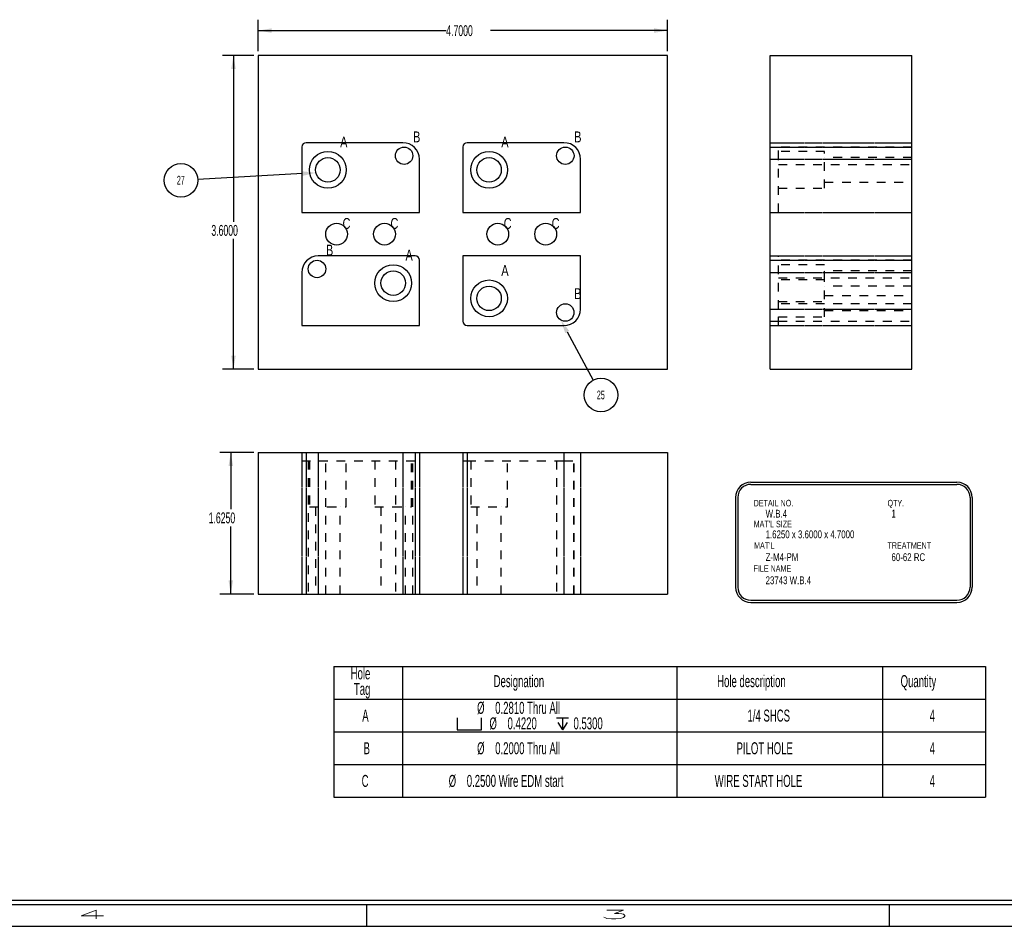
# Model space of a CAD drawing. Header units: inches. Extents: x 1802 to 2468, y -208 to -72.
# Tile 242 of 256: x 2045 to 2056, y -208 to -197. Entities that reach past the tile are written whole.
import ezdxf

# ---------------------------------------------------------------- set-up
doc = ezdxf.new("R2010")
doc.units = ezdxf.units.IN
doc.header["$LTSCALE"] = 0.5
doc.header["$MEASUREMENT"] = 0
doc.linetypes.add('HIDDEN', pattern=[0.225, 0.15, -0.075])
for name, color, linetype in [('SID-M-D', 42, 'Continuous'), ('SID-M-H', 4, 'HIDDEN'), ('SID-M-M', 233, 'Continuous'), ('SID-M-S', 105, 'Continuous')]:
    doc.layers.add(name, color=color, linetype=linetype)
doc.styles.add('R', font='ROMAND.SHX')
doc.styles.add('SLDTEXTSTYLE0', font='TXT', dxfattribs={"width": 0.595745})

# ---------------------------------------------------------------- blocks, each defined once
blk = doc.blocks.new('*U9')
at = {"layer": 'SID-M-S'}
for p, q in [((-34, -0.25), (0, -0.25)), ((-34, -0.3), (0, -0.3)), ((-17, -0.3), (-17, -0.55)), ((-11, -0.3), (-11, -0.55)), ((-34, -0.55), (0, -0.55))]:
    blk.add_line(p, q, dxfattribs=at)
at = {"layer": 'SID-M-D', "style": 'R', "width": 4}
for s, p in [('4', (-20.327, -0.464)), ('3', (-14.327, -0.464))]:
    blk.add_text(s, height=0.1, dxfattribs=at).set_placement(p)
blk = doc.blocks.new('SW_SYMBOL_HOLE_SPOT')
at = {"layer": 'SID-M-D', "color": 0}
for p, q in [((0, 34.4), (0, 3)), ((63, 3), (63, 34.4)), ((0, 3), (63, 3))]:
    blk.add_line(p, q, dxfattribs=at)
blk = doc.blocks.new('SW_SYMBOL_HOLE_DEPTH')
at = {"layer": 'SID-M-D', "color": 0}
for p, q in [((0, 34.4), (31.5, 34.4)), ((15.7, 34.4), (15.7, 3)), ((3.9, 21.9), (15.7, 3)), ((27.6, 21.9), (15.7, 3))]:
    blk.add_line(p, q, dxfattribs=at)

msp = doc.modelspace()

# ---------------------------------------------------------------- linework, layer by layer
at = {"layer": 'SID-M-D'}
for p, q in [((2047.7033, -197.60047), (2047.7033, -197.23866)), ((2052.4033, -197.60047), (2052.4033, -197.23866)), ((2047.7033, -197.36366), (2049.86188, -197.36366)), ((2052.4033, -197.36366), (2050.36987, -197.36366)), ((2047.6533, -197.65047), (2047.29465, -197.65047)), ((2047.41965, -197.65047), (2047.41965, -199.55777)), ((2048.21111, -199.00524), (2047.00906, -199.07184)), ((2047.41965, -201.25047), (2047.41965, -199.75621)), ((2051.2502, -200.8236), (2051.54718, -201.37809)), ((2047.6533, -201.25047), (2047.29465, -201.25047)), ((2047.6533, -202.20784), (2047.26366, -202.20784)), ((2047.38866, -202.20784), (2047.38866, -202.85832)), ((2047.38866, -203.83284), (2047.38866, -203.05675)), ((2047.6533, -203.83284), (2047.26366, -203.83284))]:
    msp.add_line(p, q, dxfattribs=at)
at = {"layer": 'SID-M-D', "color": 0}
for p, q in [((2048.57197, -204.66451), (2048.57197, -205.03951)), ((2048.57197, -204.66451), (2049.35937, -204.66451)), ((2049.35937, -204.66451), (2049.35937, -205.03951)), ((2049.35937, -204.66451), (2052.50897, -204.66451)), ((2052.50897, -204.66451), (2052.50897, -205.03951)), ((2052.50897, -204.66451), (2054.87118, -204.66451)), ((2054.87118, -204.66451), (2054.87118, -205.03951)), ((2054.87118, -204.66451), (2056.05228, -204.66451)), ((2056.05228, -204.66451), (2056.05228, -205.03951)), ((2048.57197, -205.03951), (2049.35937, -205.03951)), ((2048.57197, -205.03951), (2048.57197, -205.41451)), ((2049.35937, -205.03951), (2052.50897, -205.03951)), ((2049.35937, -205.03951), (2049.35937, -205.41451)), ((2052.50897, -205.03951), (2054.87118, -205.03951)), ((2052.50897, -205.03951), (2052.50897, -205.41451)), ((2054.87118, -205.03951), (2056.05228, -205.03951)), ((2054.87118, -205.03951), (2054.87118, -205.41451)), ((2056.05228, -205.03951), (2056.05228, -205.41451)), ((2048.57197, -205.41451), (2048.57197, -205.78951)), ((2048.57197, -205.41451), (2049.35937, -205.41451)), ((2049.35937, -205.41451), (2049.35937, -205.78951)), ((2049.35937, -205.41451), (2052.50897, -205.41451)), ((2052.50897, -205.41451), (2052.50897, -205.78951)), ((2052.50897, -205.41451), (2054.87118, -205.41451)), ((2054.87118, -205.41451), (2054.87118, -205.78951)), ((2054.87118, -205.41451), (2056.05228, -205.41451)), ((2056.05228, -205.41451), (2056.05228, -205.78951)), ((2048.57197, -205.78951), (2048.57197, -206.16451)), ((2048.57197, -205.78951), (2049.35937, -205.78951)), ((2049.35937, -205.78951), (2049.35937, -206.16451)), ((2049.35937, -205.78951), (2052.50897, -205.78951)), ((2052.50897, -205.78951), (2052.50897, -206.16451)), ((2052.50897, -205.78951), (2054.87118, -205.78951)), ((2054.87118, -205.78951), (2054.87118, -206.16451)), ((2054.87118, -205.78951), (2056.05228, -205.78951)), ((2056.05228, -205.78951), (2056.05228, -206.16451)), ((2048.57197, -206.16451), (2049.35937, -206.16451)), ((2049.35937, -206.16451), (2052.50897, -206.16451)), ((2052.50897, -206.16451), (2054.87118, -206.16451)), ((2054.87118, -206.16451), (2056.05228, -206.16451))]:
    msp.add_line(p, q, dxfattribs=at)
for centre in [(2046.81699, -199.08248), (2051.638, -201.54767)]:
    msp.add_circle(centre, 0.19237, dxfattribs=at)
at = {"layer": 'SID-M-D'}
for points in [[(2047.7033, -197.36366), (2047.8593, -197.38966), (2047.8593, -197.33766)], [(2052.4033, -197.36366), (2052.2473, -197.33766), (2052.2473, -197.38966)], [(2047.41965, -197.65047), (2047.39365, -197.80647), (2047.44565, -197.80647)], [(2048.20968, -198.97928), (2048.36688, -198.99661), (2048.20968, -198.97928), (2048.21255, -199.0312)], [(2051.22729, -200.83588), (2051.17655, -200.68608), (2051.22729, -200.83588), (2051.27312, -200.81133)], [(2047.41965, -201.25047), (2047.44565, -201.09447), (2047.39365, -201.09447)], [(2047.38866, -202.20784), (2047.36266, -202.36384), (2047.41466, -202.36384)], [(2047.38866, -203.83284), (2047.41466, -203.67684), (2047.36266, -203.67684)]]:
    msp.add_solid(points, dxfattribs=at)
at = {"layer": 'SID-M-H'}
for p, q in [((2053.5799, -198.6505), (2055.2049, -198.6505)), ((2053.6749, -198.8405), (2053.6749, -198.6505)), ((2053.6749, -198.6505), (2055.2049, -198.6505)), ((2053.5799, -198.7005), (2055.2049, -198.7005)), ((2053.5799, -198.7005), (2055.2049, -198.7005)), ((2053.6749, -198.7005), (2055.2049, -198.7005)), ((2055.2049, -198.7005), (2053.6749, -198.7005)), ((2054.2049, -198.752), (2053.6749, -198.752)), ((2054.2049, -199.174), (2054.2049, -198.752)), ((2053.5799, -198.8405), (2055.2049, -198.8405)), ((2053.5799, -198.8405), (2055.2049, -198.8405)), ((2053.6749, -198.8405), (2055.2049, -198.8405)), ((2053.6749, -199.4505), (2053.6749, -198.8405)), ((2053.6749, -198.9005), (2055.2049, -198.9005)), ((2055.2049, -198.8225), (2054.2049, -198.8225)), ((2054.2049, -199.1035), (2055.2049, -199.1035)), ((2053.6749, -199.174), (2054.2049, -199.174)), ((2053.5799, -199.4505), (2055.2049, -199.4505)), ((2053.6749, -199.4505), (2055.2049, -199.4505)), ((2053.5799, -199.95047), (2055.2049, -199.95047)), ((2053.5799, -200.00047), (2055.2049, -200.00047)), ((2053.6749, -200.56047), (2053.6749, -199.95047)), ((2053.6749, -199.95047), (2055.2049, -199.95047)), ((2053.6749, -200.00047), (2055.2049, -200.00047)), ((2055.2049, -200.00047), (2053.6749, -200.00047)), ((2053.5799, -200.14047), (2055.2049, -200.14047)), ((2054.2049, -200.05197), (2053.6749, -200.05197)), ((2053.6749, -200.14047), (2055.2049, -200.14047)), ((2054.2049, -200.22697), (2054.2049, -200.05197)), ((2055.2049, -200.12247), (2054.2049, -200.12247)), ((2053.6749, -200.20047), (2055.2049, -200.20047)), ((2054.2049, -200.22697), (2053.6749, -200.22697)), ((2054.2049, -200.64897), (2054.2049, -200.22697)), ((2055.2049, -200.29747), (2054.2049, -200.29747)), ((2053.6749, -200.47397), (2054.2049, -200.47397)), ((2054.2049, -200.40347), (2055.2049, -200.40347)), ((2053.5799, -200.56047), (2055.2049, -200.56047)), ((2055.2049, -200.50047), (2053.6749, -200.50047)), ((2053.6749, -200.56047), (2055.2049, -200.56047)), ((2053.6749, -200.75047), (2053.6749, -200.56047)), ((2054.2049, -200.57847), (2055.2049, -200.57847)), ((2053.5799, -200.70047), (2053.6749, -200.70047)), ((2053.6749, -200.64897), (2054.2049, -200.64897)), ((2053.6749, -200.70047), (2055.2049, -200.70047)), ((2053.6749, -200.70047), (2055.2049, -200.70047)), ((2053.5799, -200.75047), (2055.2049, -200.75047)), ((2053.6749, -200.75047), (2055.2049, -200.75047)), ((2048.2033, -202.20784), (2048.2033, -203.83284)), ((2048.2033, -202.30284), (2048.2033, -203.83284)), ((2048.2033, -202.30284), (2049.5533, -202.30284)), ((2048.2533, -202.20784), (2048.2533, -203.83284)), ((2048.2533, -202.30284), (2048.2533, -203.83284)), ((2048.2783, -202.30284), (2048.2783, -203.83284)), ((2048.2923, -202.30284), (2048.2923, -202.83284)), ((2048.3933, -202.20784), (2048.3933, -203.83284)), ((2048.3933, -202.30284), (2048.3933, -203.83284)), ((2048.4783, -203.83284), (2048.4783, -202.30284)), ((2048.7143, -202.83284), (2048.7143, -202.30284)), ((2049.0423, -202.30284), (2049.0423, -202.83284)), ((2049.2783, -202.30284), (2049.2783, -203.83284)), ((2049.3633, -202.20784), (2049.3633, -203.83284)), ((2049.3633, -202.30284), (2049.3633, -203.83284)), ((2049.4643, -202.83284), (2049.4643, -202.30284)), ((2049.4783, -203.83284), (2049.4783, -202.30284)), ((2049.5033, -202.20784), (2049.5033, -203.83284)), ((2049.5033, -202.30284), (2049.5033, -203.83284)), ((2049.5533, -202.20784), (2049.5533, -203.83284)), ((2049.5533, -202.30284), (2049.5533, -203.83284)), ((2050.05322, -202.20784), (2050.05322, -203.83284)), ((2050.05322, -202.30284), (2050.05322, -203.83284)), ((2050.05322, -202.30284), (2050.10322, -202.30284)), ((2050.0533, -202.20784), (2050.0533, -203.83284)), ((2050.0533, -202.30284), (2050.0533, -203.83284)), ((2050.10322, -202.20784), (2050.10322, -203.83284)), ((2050.10322, -202.30284), (2050.10322, -203.83284)), ((2050.10322, -202.30284), (2051.21322, -202.30284)), ((2050.1033, -202.20784), (2050.1033, -203.83284)), ((2050.1033, -202.30284), (2050.1033, -203.83284)), ((2050.14222, -202.30284), (2050.14222, -202.83284)), ((2050.1423, -202.30284), (2050.1423, -202.83284)), ((2050.56422, -202.83284), (2050.56422, -202.30284)), ((2050.5643, -202.83284), (2050.5643, -202.30284)), ((2051.12822, -202.30284), (2051.12822, -203.83284)), ((2051.1283, -202.30284), (2051.1283, -203.83284)), ((2051.21322, -202.20784), (2051.21322, -203.83284)), ((2051.21322, -202.30284), (2051.21322, -203.83284)), ((2051.21322, -202.30284), (2051.40322, -202.30284)), ((2051.2133, -202.20784), (2051.2133, -203.83284)), ((2051.2133, -202.30284), (2051.2133, -203.83284)), ((2051.32822, -203.83284), (2051.32822, -202.30284)), ((2051.3283, -203.83284), (2051.3283, -202.30284)), ((2051.40322, -202.20784), (2051.40322, -203.83284)), ((2051.40322, -202.30284), (2051.40322, -203.83284)), ((2051.40322, -202.30284), (2051.4033, -202.30284)), ((2051.4033, -202.20784), (2051.4033, -203.83284)), ((2051.4033, -202.30284), (2051.4033, -203.83284)), ((2048.2923, -202.83284), (2048.5033, -202.83284)), ((2048.3628, -202.83284), (2048.3628, -203.83284)), ((2048.5033, -202.83284), (2048.7143, -202.83284)), ((2048.6438, -203.83284), (2048.6438, -202.83284)), ((2049.0423, -202.83284), (2049.2533, -202.83284)), ((2049.1128, -202.83284), (2049.1128, -203.83284)), ((2049.2533, -202.83284), (2049.4643, -202.83284)), ((2049.3938, -203.83284), (2049.3938, -202.83284)), ((2050.14222, -202.83284), (2050.56422, -202.83284)), ((2050.21272, -202.83284), (2050.21272, -203.83284)), ((2050.2128, -202.83284), (2050.2128, -203.83284)), ((2050.49372, -203.83284), (2050.49372, -202.83284)), ((2050.4938, -203.83284), (2050.4938, -202.83284)), ((2050.56422, -202.83284), (2050.5643, -202.83284))]:
    msp.add_line(p, q, dxfattribs=at)
at = {"layer": 'SID-M-M'}
for p, q in [((2053.35794, -202.54802), (2055.72393, -202.54802)), ((2053.35794, -202.57302), (2055.72393, -202.57302)), ((2053.18294, -202.72302), (2053.18294, -203.75354)), ((2053.20794, -202.72302), (2053.20794, -203.75354)), ((2055.87393, -202.72302), (2055.87393, -203.75354)), ((2055.89893, -202.72302), (2055.89893, -203.75354)), ((2053.35794, -203.90354), (2055.72393, -203.90354)), ((2053.35794, -203.92854), (2055.72393, -203.92854))]:
    msp.add_line(p, q, dxfattribs=at)
for centre in [(2048.6033, -199.70047), (2049.1533, -199.70047), (2050.4533, -199.70047), (2051.0033, -199.70047)]:
    msp.add_circle(centre, 0.125, dxfattribs=at)
for centre, radius, start, end in [((2053.35794, -202.72302), 0.175, 90, 180), ((2053.35794, -202.72302), 0.15, 90, 180), ((2055.72393, -202.72302), 0.175, 0, 90), ((2055.72393, -202.72302), 0.15, 0, 90), ((2053.35794, -203.75354), 0.175, 180, 270), ((2053.35794, -203.75354), 0.15, 180, 270), ((2055.72393, -203.75354), 0.15, 270, 0), ((2055.72393, -203.75354), 0.175, 270, 0)]:
    msp.add_arc(centre, radius, start, end, dxfattribs=at)
at = {"layer": 'SID-M-S'}
for p, q in [((2052.4033, -197.65047), (2047.7033, -197.65047)), ((2047.7033, -197.65047), (2047.7033, -201.25047)), ((2052.4033, -201.25047), (2052.4033, -197.65047)), ((2053.5799, -201.25047), (2053.5799, -197.65047)), ((2053.5799, -197.65047), (2055.2049, -197.65047)), ((2055.2049, -201.25047), (2055.2049, -197.65047)), ((2049.3633, -198.6505), (2048.2533, -198.6505)), ((2051.2133, -198.6505), (2050.1033, -198.6505)), ((2048.2033, -198.7005), (2048.2033, -199.4505)), ((2050.0533, -198.7005), (2050.0533, -199.4505)), ((2049.5533, -199.4505), (2049.5533, -198.8405)), ((2051.4033, -199.4505), (2051.4033, -198.8405)), ((2048.2033, -199.4505), (2049.5533, -199.4505)), ((2050.0533, -199.4505), (2051.4033, -199.4505)), ((2049.5033, -199.95047), (2048.3933, -199.95047)), ((2049.5533, -200.75047), (2049.5533, -200.00047)), ((2050.05322, -199.95047), (2050.05322, -200.70047)), ((2051.40322, -199.95047), (2050.05322, -199.95047)), ((2051.40322, -200.56047), (2051.40322, -199.95047)), ((2048.2033, -200.14047), (2048.2033, -200.75047)), ((2048.2033, -200.75047), (2049.5533, -200.75047)), ((2050.10322, -200.75047), (2051.21322, -200.75047)), ((2047.7033, -201.25047), (2052.4033, -201.25047)), ((2053.5799, -201.25047), (2055.2049, -201.25047)), ((2047.7033, -202.20784), (2052.4033, -202.20784)), ((2047.7033, -202.20784), (2047.7033, -203.83284)), ((2052.4033, -202.20784), (2052.4033, -203.83284)), ((2047.7033, -203.83284), (2052.4033, -203.83284))]:
    msp.add_line(p, q, dxfattribs=at)
for centre, radius in [((2048.5033, -198.963), 0.211), ((2049.3783, -198.8005), 0.1), ((2050.3533, -198.963), 0.211), ((2051.2283, -198.8005), 0.1), ((2048.5033, -198.963), 0.1405), ((2050.3533, -198.963), 0.1405), ((2048.3783, -200.10047), 0.1), ((2049.2533, -200.26297), 0.211), ((2049.2533, -200.26297), 0.1405), ((2050.35322, -200.43797), 0.211), ((2050.35322, -200.43797), 0.1405), ((2051.22822, -200.60047), 0.1)]:
    msp.add_circle(centre, radius, dxfattribs=at)
for centre, radius, start, end in [((2048.2533, -198.7005), 0.05, 90, 180), ((2049.3633, -198.8405), 0.19, 0, 90), ((2050.1033, -198.7005), 0.05, 90, 180), ((2051.2133, -198.8405), 0.19, 0, 90), ((2048.3933, -200.14047), 0.19, 90, 180), ((2049.5033, -200.00047), 0.05, 0, 90), ((2051.21322, -200.56047), 0.19, 270, 0), ((2050.10322, -200.70047), 0.05, 180, 270)]:
    msp.add_arc(centre, radius, start, end, dxfattribs=at)

# ---------------------------------------------------------------- block references
at = {"layer": 'SID-M-D'}
msp.add_blockref('*U9', (2065.94756, -207.09685), dxfattribs=at)
at = {"layer": 'SID-M-D', "color": 0, "xscale": 0.004470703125, "yscale": 0.004470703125, "zscale": 0.004470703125}
for name, p in [('SW_SYMBOL_HOLE_SPOT', (2049.98591, -205.40649)), ('SW_SYMBOL_HOLE_DEPTH', (2051.12558, -205.40649))]:
    msp.add_blockref(name, p, dxfattribs=at)

# ---------------------------------------------------------------- texts
at = {"layer": 'SID-M-D', "style": 'SLDTEXTSTYLE0', "width": 0.75}
for s, height, p in [('B', 0.125, (2049.4809, -198.64683)), ('B', 0.125, (2051.3309, -198.64683)), ('A', 0.125, (2048.64387, -198.70503)), ('A', 0.125, (2050.49387, -198.70503)), ('C', 0.125, (2048.6717, -199.64076)), ('C', 0.125, (2049.2217, -199.64076)), ('C', 0.125, (2050.5217, -199.64076)), ('C', 0.125, (2051.0717, -199.64076)), ('B', 0.125, (2048.4809, -199.94679)), ('A', 0.125, (2049.39387, -200.00499)), ('A', 0.125, (2050.49379, -200.17999)), ('B', 0.125, (2051.33082, -200.44679)), ('DETAIL NO.', 0.075, (2053.39082, -202.82581)), ('QTY.', 0.075, (2054.92706, -202.82581)), ('W.B.4', 0.09, (2053.52776, -202.95509)), ('1', 0.09, (2054.97279, -202.95509)), ("MAT'L SIZE", 0.075, (2053.39082, -203.06592)), ('1.6250 x 3.6000 x 4.7000', 0.09, (2053.52776, -203.1919)), ("MAT'L", 0.075, (2053.39545, -203.31209)), ('TREATMENT', 0.075, (2054.92706, -203.31209)), ('Z-M4-PM', 0.09, (2053.52776, -203.45314)), ('60-62 RC', 0.09, (2054.97279, -203.45421)), ('FILE NAME', 0.075, (2053.38953, -203.57622)), ('23743 W.B.4', 0.09, (2053.52776, -203.71924))]:
    msp.add_text(s, height=height, dxfattribs=at).set_placement(p)
at = {"layer": 'SID-M-D', "char_height": 0.125, "attachment_point": 1, "style": 'SLDTEXTSTYLE0'}
for s, insert in [('4.7000', (2049.86188, -197.30174)), ('3.6000', (2047.16566, -199.59508)), ('1.6250', (2047.13467, -202.89562))]:
    msp.add_mtext(s, dxfattribs=dict(at, insert=insert))
at = {"layer": 'SID-M-D', "color": 0, "style": 'SLDTEXTSTYLE0'}
for s, insert, char_height, attachment_point in [('27', (2046.81497, -199.03138), 0.1, 2), ('25', (2051.63599, -201.49656), 0.1, 2), ('Hole', (2048.76462, -204.67438), 0.137795, 1), ('Designation', (2050.40586, -204.76347), 0.1377953, 1), ('Hole description', (2052.97144, -204.76347), 0.1377953, 1), ('Quantity', (2055.07724, -204.76347), 0.137795, 1), ('Tag', (2048.80194, -204.85255), 0.137795, 1), ('%%c', (2050.21602, -205.06979), 0.137795, 1), ('0.2810 Thru All', (2050.42384, -205.06979), 0.1377953, 1), ('A', (2048.89773, -205.15888), 0.1378, 1), ('%%c', (2050.35778, -205.24797), 0.137795, 1), ('1/4 SHCS', (2053.31994, -205.15888), 0.137795, 1), ('4', (2055.41082, -205.15888), 0.1378, 1), ('0.4220', (2050.56559, -205.24797), 0.137795, 1), ('0.5300', (2051.32245, -205.24797), 0.137795, 1), ('B', (2048.91294, -205.53388), 0.1378, 1), ('%%c', (2050.21602, -205.53388), 0.137795, 1), ('0.2000 Thru All', (2050.42384, -205.53388), 0.1377953, 1), ('PILOT HOLE', (2053.19392, -205.53388), 0.137795, 1), ('4', (2055.41082, -205.53388), 0.1378, 1), ('C', (2048.89103, -205.90888), 0.1378, 1), ('%%c', (2049.88962, -205.90888), 0.137795, 1), ('0.2500 Wire EDM start', (2050.09743, -205.90888), 0.1377953, 1), ('WIRE START HOLE', (2052.94311, -205.90888), 0.1377953, 1), ('4', (2055.41082, -205.90888), 0.1378, 1)]:
    msp.add_mtext(s, dxfattribs=dict(at, insert=insert, char_height=char_height, attachment_point=attachment_point))

doc.saveas('drawing.dxf')
